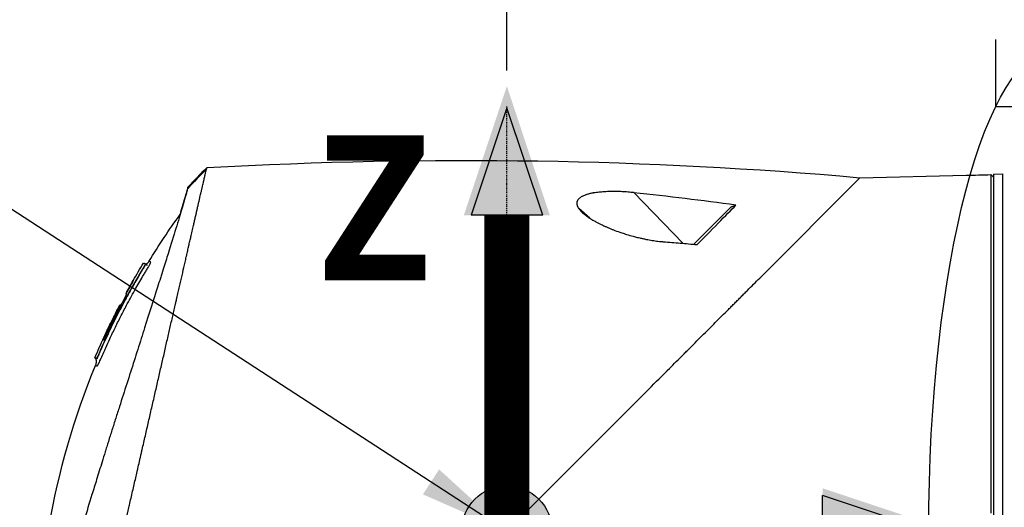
# Model space of a CAD drawing. Header units: millimetres. Extents: x 0 to 3390, y 0 to 1680.
# Tile 106 of 194: x 961 to 1070, y 849 to 903. Entities that reach past the tile are written whole.
import ezdxf

# ---------------------------------------------------------------- set-up
doc = ezdxf.new("R2010")
doc.units = ezdxf.units.MM
doc.header["$LTSCALE"] = 0.2
doc.linetypes.add('CENTER2', pattern=[1.125, 0.75, -0.125, 0.125, -0.125])
for name, color, linetype in [('02_Center Line', 1, 'CENTER2'), ('07_Special Line2', 76, 'Continuous'), ('12_Before Rev.Num.', 5, 'Continuous'), ('13_After Rev.Num.', 6, 'Continuous')]:
    doc.layers.add(name, color=color, linetype=linetype)
doc.layers.add('14_Mark', color=7, linetype='Continuous', true_color=0xe03c31)
doc.styles.add('Rainbow-4.0 Style', font='malgunsl.ttf')
doc.styles.add('Rainbow-5.0 Style', font='malgunsl.ttf')
doc.dimstyles.new('Rainbow-4.0 Style', dxfattribs={"dimtxt": 3.5, "dimasz": 2.5, "dimexe": 1, "dimexo": 1, "dimgap": 1, "dimtad": 1, "dimdsep": 46, "dimtxsty": 'Rainbow-4.0 Style', "dimcen": 0, "dimclrd": 251, "dimclre": 251, "dimclrt": 7, "dimazin": 3, "dimtp": 0.1, "dimtm": 0.1, "dimtfac": 0.61, "dimtmove": 0, "dimatfit": 3, "dimfxl": 1, "dimlwd": -1, "dimlwe": -1, "dimarcsym": 1})

# ---------------------------------------------------------------- blocks, each defined once
blk = doc.blocks.new('A$Cbf9293de')
for p, q in [((-89.11, 459.34), (-78.13, 470.32)), ((-78.13, 470.32), (-66.35, 470.62)), ((-66.35, 470.62), (-66.35, 470.62)), ((-63.35, 470.75), (-62.35, 470.78)), ((-63.35, 470.75), (-63.35, 391.85)), ((-62.35, 470.78), (-62.35, 391.82)), ((-97.64, 463.09), (-103.11, 468.7)), ((-92.35, 467.13), (-96.49, 462.99)), ((-107.98, 465.88), (-109.19, 466.93)), ((-157.08, 460.8), (-157.12, 460.84)), ((-157.08, 460.79), (-157.08, 460.79)), ((-159.83, 456.26), (-159.82, 456.25)), ((-161.14, 453.65), (-161.17, 453.66)), ((-161.14, 453.63), (-161.17, 453.66)), ((-161.14, 453.65), (-161.14, 453.65)), ((-161.14, 453.65), (-161.13, 453.65)), ((-162.71, 450.45), (-162.66, 450.4)), ((-162.53, 450.38), (-162.48, 450.33)), ((-162.53, 450.38), (-162.48, 450.33)), ((-105.15, 443.3), (-105.15, 443.3)), ((-104.61, 443.84), (-104.61, 443.84)), ((-158.33, 436.57), (-158.33, 436.57)), ((-158.79, 434.58), (-158.79, 434.58))]:
    blk.add_line(p, q)
for centre, radius, start, end in [((-112.25, 432.47), 54.49, 134.3389, 137.4788), ((-158.36, 458.95), 0.111, 155.9698, 166.5305), ((-87.73, 418.47), 81.41, 152.3427568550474, 152.3428025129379), ((-88.34, 418.66), 80.76, 152.4796, 154.1047), ((-87.73, 418.47), 81.41, 154.1741328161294, 154.1741466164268)]:
    blk.add_arc(centre, radius, start, end)
for centre, major_axis, ratio, start_param, end_param in [((-625.21, -821.64), (-714.85, -1240.38), 0.515016, 3.375803, 3.464877), ((-115.73, 435.82), (-36.4, -37.74), 0.945383, 4.684543, 4.741347), ((-113.38, 445.64), (-91.87, 7.55), 0.259466, 4.496902, 4.621739), ((-159.15, 457.5), (-0.0133, 0.089), 0.842715, 0.865089, 1.457622), ((-88.71, 418.94), (35.04, 72.39), 1, 1.53954, 1.570796), ((-85.59, 426.83), (-74.38, 29.4), 0.00007, 0.011605, 0.03483), ((-160.01, 456.01), (0.8, 1.53), 0.035869, 4.707869, 4.905286), ((-159.84, 456.13), (0.014, 0.118), 0.999497, 0, 1.02061), ((-159.88, 456.15), (-0.054, -0.106), 0.999877, 3.234202, 3.25391), ((-159.88, 456.14), (-0.0799, -0.0966), 0.974264, 3.435408, 3.467766), ((-88.71, 418.94), (-46.78, -65.36), 1, 4.854216, 4.882716), ((-88.34, 418.66), (-21.05, -77.97), 1, 4.495692, 4.524056), ((-159.92, 455.95), (-0.104, 0.054), 0.000887, 0.16148, 1.153569), ((-159.87, 455.93), (-0.0887, 0.0462), 0.000142, 0.006654, 0.063864), ((-161, 453.93), (-0.106, 0.051), 0.000102, 0.13261, 0.195653), ((-161.09, 453.74), (-0.082, -0.0728), 0.99994, 5.169385, 6.283185), ((-86.71, 423.94), (-74.49, 29.84), 0.000039, 0.014372, 0.034682), ((-161.04, 453.95), (0.76, 1.56), 0.032488, 4.584104, 4.715353), ((-88.09, 422.84), (-73.76, 29.57), 0.000075, 0.012385, 0.032916), ((-161.71, 452.32), (0.0697, 0.0968), 0.999521, 1.269999, 1.570796)]:
    blk.add_ellipse(centre, major_axis=major_axis, ratio=ratio, start_param=start_param, end_param=end_param)
for points, knots in [([(-150.33, 471.44), (-150.33, 471.44), (-150.34, 471.42), (-150.35, 471.4), (-150.35, 471.38), (-150.35, 471.36), (-150.36, 471.34), (-150.36, 471.33), (-150.37, 471.32), (-150.37, 471.31), (-150.37, 471.3), (-150.38, 471.28), (-150.38, 471.27)], [0.0039997, 0.0039997, 0.0039997, 0.0039997, 0.5115639, 0.5115639, 0.5115639, 0.7673459, 0.7673459, 0.7673459, 0.8952368, 0.8952368, 0.8952368, 0.9999942, 0.9999942, 0.9999942, 0.9999942]), ([(-163.07, 415.89), (-162.98, 416.27), (-162.89, 416.66), (-162.8, 417.05), (-162.71, 417.45), (-162.62, 417.85), (-162.53, 418.25), (-162.43, 418.66), (-162.34, 419.07), (-162.24, 419.48), (-162.15, 419.9), (-162.05, 420.33), (-161.95, 420.75), (-161.86, 421.18), (-161.76, 421.62), (-161.66, 422.05), (-161.55, 422.49), (-161.45, 422.94), (-161.35, 423.38), (-161.25, 423.84), (-161.14, 424.29), (-161.04, 424.75), (-160.93, 425.21), (-160.83, 425.67), (-160.72, 426.13), (-160.61, 426.61), (-160.5, 427.08), (-160.4, 427.55), (-160.17, 428.52), (-159.95, 429.49), (-159.73, 430.45), (-159.67, 430.7), (-159.62, 430.95), (-159.56, 431.19), (-159.5, 431.44), (-159.45, 431.69), (-159.39, 431.94), (-159.33, 432.19), (-159.28, 432.43), (-159.22, 432.68), (-159.16, 432.93), (-159.1, 433.19), (-159.05, 433.44), (-159.03, 433.49), (-159.02, 433.55), (-159.01, 433.6), (-158.96, 433.8), (-158.92, 434), (-158.87, 434.19), (-158.82, 434.45), (-158.76, 434.7), (-158.7, 434.95), (-158.64, 435.21), (-158.58, 435.46), (-158.53, 435.71), (-158.47, 435.97), (-158.41, 436.22), (-158.35, 436.47), (-158.24, 436.95), (-158.13, 437.42), (-158.03, 437.9), (-158.02, 437.93), (-158.01, 437.97), (-158, 438.01), (-157.94, 438.26), (-157.88, 438.52), (-157.82, 438.78), (-157.8, 438.9), (-157.77, 439.03), (-157.74, 439.16), (-157.71, 439.29), (-157.68, 439.42), (-157.65, 439.55), (-157.62, 439.67), (-157.59, 439.8), (-157.56, 439.93), (-157.53, 440.06), (-157.5, 440.19), (-157.47, 440.31), (-157.41, 440.57), (-157.35, 440.83), (-157.3, 441.08), (-157.24, 441.34), (-157.18, 441.6), (-157.12, 441.85), (-157.06, 442.11), (-157, 442.37), (-156.94, 442.62), (-156.83, 443.14), (-156.71, 443.65), (-156.59, 444.15), (-156.48, 444.67), (-156.36, 445.17), (-156.24, 445.67), (-156.19, 445.93), (-156.13, 446.18), (-156.07, 446.43), (-156.01, 446.68), (-155.96, 446.93), (-155.9, 447.18), (-155.84, 447.43), (-155.78, 447.68), (-155.73, 447.93), (-155.67, 448.18), (-155.61, 448.43), (-155.56, 448.67), (-155.44, 449.17), (-155.33, 449.65), (-155.22, 450.14), (-155.17, 450.38), (-155.11, 450.62), (-155.05, 450.87), (-155, 451.11), (-154.94, 451.35), (-154.89, 451.59), (-154.84, 451.82), (-154.78, 452.06), (-154.73, 452.3), (-154.67, 452.53), (-154.62, 452.77), (-154.56, 453.01), (-154.51, 453.24), (-154.46, 453.47), (-154.4, 453.7), (-154.35, 453.93), (-154.3, 454.16), (-154.25, 454.39), (-154.19, 454.62), (-154.14, 454.85), (-154.09, 455.07), (-154.04, 455.3), (-153.99, 455.52), (-153.94, 455.75), (-153.89, 455.97), (-153.84, 456.19), (-153.78, 456.41), (-153.75, 456.55), (-153.72, 456.68), (-153.69, 456.82), (-153.67, 456.9), (-153.65, 456.98), (-153.64, 457.06), (-153.61, 457.17), (-153.59, 457.28), (-153.56, 457.38), (-153.54, 457.49), (-153.51, 457.6), (-153.49, 457.7), (-153.44, 457.91), (-153.39, 458.12), (-153.34, 458.33), (-153.25, 458.74), (-153.16, 459.15), (-153.06, 459.56), (-152.97, 459.96), (-152.88, 460.35), (-152.79, 460.74), (-152.75, 460.93), (-152.7, 461.13), (-152.66, 461.31), (-152.64, 461.41), (-152.62, 461.5), (-152.6, 461.6), (-152.59, 461.64), (-152.57, 461.69), (-152.56, 461.73), (-152.55, 461.78), (-152.54, 461.83), (-152.53, 461.87), (-152.51, 461.96), (-152.49, 462.06), (-152.47, 462.15), (-152.45, 462.24), (-152.43, 462.33), (-152.41, 462.42), (-152.39, 462.51), (-152.37, 462.6), (-152.35, 462.69), (-152.34, 462.73), (-152.33, 462.77), (-152.32, 462.82), (-152.31, 462.86), (-152.3, 462.91), (-152.29, 462.95), (-152.25, 463.12), (-152.21, 463.3), (-152.17, 463.47), (-152.13, 463.64), (-152.09, 463.81), (-152.05, 463.97), (-152.03, 464.07), (-152.01, 464.16), (-151.99, 464.25), (-151.93, 464.49), (-151.88, 464.72), (-151.83, 464.94), (-151.79, 465.09), (-151.76, 465.25), (-151.72, 465.4), (-151.71, 465.47), (-151.69, 465.55), (-151.67, 465.62), (-151.66, 465.7), (-151.64, 465.77), (-151.62, 465.84), (-151.61, 465.91), (-151.59, 465.99), (-151.57, 466.06), (-151.56, 466.13), (-151.54, 466.2), (-151.52, 466.27), (-151.51, 466.34), (-151.49, 466.41), (-151.48, 466.48), (-151.46, 466.55), (-151.44, 466.62), (-151.43, 466.68), (-151.4, 466.82), (-151.37, 466.95), (-151.34, 467.08), (-151.32, 467.15), (-151.31, 467.21), (-151.29, 467.28), (-151.28, 467.34), (-151.26, 467.4), (-151.25, 467.47), (-151.23, 467.53), (-151.22, 467.59), (-151.21, 467.65), (-151.19, 467.71), (-151.18, 467.77), (-151.16, 467.83), (-151.15, 467.89), (-151.14, 467.95), (-151.12, 468.01), (-151.11, 468.07), (-151.1, 468.12), (-151.08, 468.18), (-151.06, 468.3), (-151.03, 468.41), (-151.01, 468.51), (-151, 468.57), (-150.98, 468.62), (-150.97, 468.68), (-150.96, 468.73), (-150.95, 468.78), (-150.93, 468.83), (-150.92, 468.88), (-150.91, 468.93), (-150.9, 468.98), (-150.89, 469.03), (-150.88, 469.08), (-150.87, 469.13), (-150.86, 469.17), (-150.85, 469.21), (-150.84, 469.25), (-150.84, 469.26), (-150.84, 469.27), (-150.83, 469.27), (-150.82, 469.32), (-150.81, 469.37), (-150.8, 469.41), (-150.78, 469.51), (-150.76, 469.6), (-150.74, 469.68), (-150.72, 469.77), (-150.7, 469.85), (-150.68, 469.93), (-150.67, 470.01), (-150.65, 470.09), (-150.63, 470.16), (-150.61, 470.24), (-150.6, 470.31), (-150.58, 470.38), (-150.57, 470.44), (-150.55, 470.51), (-150.54, 470.57), (-150.52, 470.63), (-150.51, 470.69), (-150.5, 470.75), (-150.48, 470.8), (-150.47, 470.86), (-150.46, 470.91), (-150.45, 470.96), (-150.44, 471), (-150.43, 471.05), (-150.42, 471.09), (-150.41, 471.13), (-150.4, 471.16), (-150.4, 471.18), (-150.4, 471.2), (-150.39, 471.22), (-150.39, 471.23), (-150.38, 471.25), (-150.38, 471.26), (-150.38, 471.27), (-150.38, 471.27), (-150.38, 471.27)], [0, 0, 0, 0, 0.0176061, 0.0176061, 0.0176061, 0.0354142, 0.0354142, 0.0354142, 0.0534332, 0.0534332, 0.0534332, 0.0716724, 0.0716724, 0.0716724, 0.090142, 0.090142, 0.090142, 0.1088527, 0.1088527, 0.1088527, 0.1278165, 0.1278165, 0.1278165, 0.1470458, 0.1470458, 0.1470458, 0.1665545, 0.1665545, 0.1665545, 0.2064712, 0.2064712, 0.2064712, 0.21665, 0.21665, 0.21665, 0.2269133, 0.2269133, 0.2269133, 0.2372635, 0.2372635, 0.2372635, 0.2477034, 0.2477034, 0.2477034, 0.25, 0.25, 0.25, 0.2582886, 0.2582886, 0.2582886, 0.2691214, 0.2691214, 0.2691214, 0.2801705, 0.2801705, 0.2801705, 0.2913913, 0.2913913, 0.2913913, 0.3125, 0.3125, 0.3125, 0.3141312, 0.3141312, 0.3141312, 0.3256078, 0.3256078, 0.3256078, 0.3313866, 0.3313866, 0.3313866, 0.3371928, 0.3371928, 0.3371928, 0.3430268, 0.3430268, 0.3430268, 0.3488891, 0.3488891, 0.3488891, 0.3607001, 0.3607001, 0.3607001, 0.3726291, 0.3726291, 0.3726291, 0.3846813, 0.3846813, 0.3846813, 0.4091784, 0.4091784, 0.4091784, 0.4342205, 0.4342205, 0.4342205, 0.4469543, 0.4469543, 0.4469543, 0.4598348, 0.4598348, 0.4598348, 0.4728654, 0.4728654, 0.4728654, 0.4860502, 0.4860502, 0.4860502, 0.5126453, 0.5126453, 0.5126453, 0.5255293, 0.5255293, 0.5255293, 0.538075, 0.538075, 0.538075, 0.550309, 0.550309, 0.550309, 0.5622545, 0.5622545, 0.5622545, 0.5739321, 0.5739321, 0.5739321, 0.58536, 0.58536, 0.58536, 0.5965545, 0.5965545, 0.5965545, 0.6075301, 0.6075301, 0.6075301, 0.6183, 0.6183, 0.6183, 0.625, 0.625, 0.625, 0.6288766, 0.6288766, 0.6288766, 0.6340986, 0.6340986, 0.6340986, 0.6392789, 0.6392789, 0.6392789, 0.6495199, 0.6495199, 0.6495199, 0.6695575, 0.6695575, 0.6695575, 0.6890594, 0.6890594, 0.6890594, 0.6986281, 0.6986281, 0.6986281, 0.7033699, 0.7033699, 0.7033699, 0.7057305, 0.7057305, 0.7057305, 0.7080842, 0.7080842, 0.7080842, 0.7127719, 0.7127719, 0.7127719, 0.7174336, 0.7174336, 0.7174336, 0.72207, 0.72207, 0.72207, 0.7243789, 0.7243789, 0.7243789, 0.7266817, 0.7266817, 0.7266817, 0.7358337, 0.7358337, 0.7358337, 0.7448943, 0.7448943, 0.7448943, 0.75, 0.75, 0.75, 0.7629506, 0.7629506, 0.7629506, 0.7721234, 0.7721234, 0.7721234, 0.7767514, 0.7767514, 0.7767514, 0.7814076, 0.7814076, 0.7814076, 0.7860925, 0.7860925, 0.7860925, 0.7908067, 0.7908067, 0.7908067, 0.7955507, 0.7955507, 0.7955507, 0.8003249, 0.8003249, 0.8003249, 0.8099662, 0.8099662, 0.8099662, 0.8148344, 0.8148344, 0.8148344, 0.8197352, 0.8197352, 0.8197352, 0.824669, 0.824669, 0.824669, 0.8296365, 0.8296365, 0.8296365, 0.8346384, 0.8346384, 0.8346384, 0.8396753, 0.8396753, 0.8396753, 0.8498568, 0.8498568, 0.8498568, 0.8550029, 0.8550029, 0.8550029, 0.8601868, 0.8601868, 0.8601868, 0.8654093, 0.8654093, 0.8654093, 0.8706713, 0.8706713, 0.8706713, 0.875, 0.875, 0.875, 0.8759735, 0.8759735, 0.8759735, 0.8813174, 0.8813174, 0.8813174, 0.8921352, 0.8921352, 0.8921352, 0.9031331, 0.9031331, 0.9031331, 0.9143197, 0.9143197, 0.9143197, 0.9257045, 0.9257045, 0.9257045, 0.9372979, 0.9372979, 0.9372979, 0.9491111, 0.9491111, 0.9491111, 0.9611564, 0.9611564, 0.9611564, 0.9734471, 0.9734471, 0.9734471, 0.9859982, 0.9859982, 0.9859982, 0.9923764, 0.9923764, 0.9923764, 0.9988259, 0.9988259, 0.9988259, 1, 1, 1, 1]), ([(-63.64, 470.69), (-63.64, 470.69), (-63.64, 470.68), (-63.64, 470.63), (-63.64, 470.47), (-63.64, 469.39), (-63.64, 467.6), (-63.64, 462.42), (-63.64, 459.19), (-63.65, 451.48), (-63.65, 447.05), (-63.65, 439.37), (-63.65, 436.35), (-63.65, 433.3)], [-6.550864, -6.550864, -6.550864, -6.550864, -6.484725, -6.484725, -5.979785, -5.979785, -4.438216, -4.438216, -2.995361, -2.995361, -1.514872, -1.514872, -0.595685, -0.595685, -0.595685, -0.595685]), ([(-63.35, 470.4), (-63.4, 470.45), (-63.45, 470.5), (-63.55, 470.6), (-63.59, 470.64), (-63.64, 470.69)], [0, 0, 0, 0, 0.02093901, 0.02093901, 0.04079912, 0.04079912, 0.04079912, 0.04079912]), ([(-152.45, 469.14), (-152.44, 469.18), (-152.43, 469.22), (-152.42, 469.28), (-152.41, 469.29), (-152.41, 469.29)], [0.0165962, 0.0165962, 0.0165962, 0.0165962, 0.1538508, 0.1538508, 0.3070368, 0.3070368, 0.3070368, 0.3070368]), ([(-152.41, 469.29), (-152.41, 469.29), (-152.42, 469.28), (-152.43, 469.23), (-152.44, 469.19), (-152.44, 469.14)], [0, 0, 0, 0, 0.1473353, 0.1473353, 0.2923083, 0.2923083, 0.2923083, 0.2923083]), ([(-152.45, 469.12), (-152.47, 469.07), (-152.49, 468.99), (-152.54, 468.79), (-152.58, 468.67), (-152.69, 468.27), (-152.79, 467.92), (-152.94, 467.4), (-152.98, 467.27), (-153.06, 467), (-153.11, 466.84), (-153.54, 465.39), (-154.08, 463.66), (-154.82, 461.29), (-154.91, 461), (-155.1, 460.4), (-155.2, 460.07), (-155.36, 459.58), (-155.41, 459.42), (-155.56, 458.93), (-155.67, 458.59), (-156.22, 456.84), (-156.7, 455.33), (-157.45, 452.98), (-157.7, 452.18), (-158.09, 450.96), (-158.22, 450.55), (-158.62, 449.3), (-158.89, 448.45), (-159.44, 446.76), (-159.71, 445.91), (-160.05, 444.85), (-160.12, 444.63), (-160.33, 443.99), (-160.47, 443.55), (-160.74, 442.68), (-160.88, 442.25), (-161.14, 441.42), (-161.27, 441.02), (-161.45, 440.43), (-161.51, 440.24), (-161.68, 439.68), (-161.8, 439.31), (-162.11, 438.29), (-162.31, 437.65), (-162.68, 436.45), (-162.85, 435.89), (-163.32, 434.38), (-163.61, 433.44), (-164.32, 431.13), (-164.74, 429.8), (-165.32, 427.89), (-165.52, 427.27), (-165.79, 426.37), (-165.89, 426.07), (-166.07, 425.49), (-166.15, 425.21), (-166.24, 424.93)], [0.000673, 0.000673, 0.000673, 0.000673, 0.17971, 0.17971, 0.359414, 0.359414, 0.719115, 0.719115, 0.821903, 0.821903, 0.939217, 0.939217, 1.878781, 1.878781, 2.003585, 2.003585, 2.132306, 2.132306, 2.194382, 2.194382, 2.320835, 2.320835, 2.839695, 2.839695, 3.097862, 3.097862, 3.226611, 3.226611, 3.487514, 3.487514, 3.742939, 3.742939, 3.808139, 3.808139, 3.938003, 3.938003, 4.064823, 4.064823, 4.184569, 4.184569, 4.240791, 4.240791, 4.350575, 4.350575, 4.547218, 4.547218, 4.711517, 4.711517, 4.997302, 4.997302, 5.425596, 5.425596, 5.639642, 5.639642, 5.746661, 5.746661, 5.853484, 5.853484, 5.853484, 5.853484]), ([(-153.28, 466.28), (-153.24, 466.39), (-153.21, 466.49), (-153.13, 466.76), (-153.08, 466.92), (-152.96, 467.35), (-152.88, 467.6), (-152.72, 468.15), (-152.64, 468.43), (-152.52, 468.87), (-152.48, 469.04), (-152.44, 469.14)], [5.362438, 5.362438, 5.362438, 5.362438, 5.442802, 5.442802, 5.577409, 5.577409, 5.813343, 5.813343, 6.168091, 6.168091, 6.521661, 6.521661, 6.521661, 6.521661]), ([(-103.11, 468.7), (-103.32, 468.72), (-103.54, 468.74), (-103.75, 468.76), (-103.86, 468.77), (-103.96, 468.78), (-104.07, 468.78), (-104.18, 468.79), (-104.29, 468.8), (-104.4, 468.8), (-104.51, 468.81), (-104.62, 468.81), (-104.73, 468.81), (-104.84, 468.82), (-104.95, 468.82), (-105.06, 468.82), (-105.28, 468.83), (-105.5, 468.83), (-105.72, 468.82), (-105.82, 468.82), (-105.93, 468.82), (-106.04, 468.81), (-106.14, 468.81), (-106.25, 468.8), (-106.35, 468.8), (-106.37, 468.8), (-106.39, 468.8), (-106.41, 468.79), (-106.51, 468.79), (-106.6, 468.78), (-106.69, 468.77), (-106.78, 468.77), (-106.87, 468.76), (-106.96, 468.75), (-107.16, 468.73), (-107.35, 468.7), (-107.53, 468.67), (-107.58, 468.66), (-107.62, 468.66), (-107.66, 468.65), (-107.79, 468.62), (-107.92, 468.6), (-108.04, 468.57), (-108.16, 468.54), (-108.27, 468.5), (-108.38, 468.47), (-108.42, 468.46), (-108.45, 468.44), (-108.48, 468.43), (-108.61, 468.39), (-108.73, 468.33), (-108.84, 468.27), (-108.84, 468.27), (-108.85, 468.27), (-108.85, 468.27), (-108.95, 468.21), (-109.04, 468.15), (-109.12, 468.09), (-109.13, 468.08), (-109.14, 468.07), (-109.15, 468.06), (-109.21, 468), (-109.26, 467.95), (-109.3, 467.89), (-109.31, 467.87), (-109.32, 467.85), (-109.33, 467.84), (-109.36, 467.78), (-109.38, 467.72), (-109.4, 467.66), (-109.41, 467.59), (-109.42, 467.51), (-109.41, 467.43), (-109.4, 467.4), (-109.4, 467.38), (-109.39, 467.36), (-109.38, 467.3), (-109.36, 467.24), (-109.33, 467.18), (-109.32, 467.16), (-109.31, 467.13), (-109.3, 467.11), (-109.27, 467.05), (-109.23, 466.99), (-109.19, 466.93)], [0, 0, 0, 0, 0.070535, 0.070535, 0.070535, 0.10639, 0.10639, 0.10639, 0.142243, 0.142243, 0.142243, 0.178336, 0.178336, 0.178336, 0.214428, 0.214428, 0.214428, 0.286315, 0.286315, 0.286315, 0.321679, 0.321679, 0.321679, 0.357041, 0.357041, 0.357041, 0.363627, 0.363627, 0.363627, 0.394727, 0.394727, 0.394727, 0.425825, 0.425825, 0.425825, 0.492031, 0.492031, 0.492031, 0.508093, 0.508093, 0.508093, 0.555163, 0.555163, 0.555163, 0.60098, 0.60098, 0.60098, 0.615123, 0.615123, 0.615123, 0.672233, 0.672233, 0.672233, 0.673495, 0.673495, 0.673495, 0.727118, 0.727118, 0.727118, 0.735685, 0.735685, 0.735685, 0.780715, 0.780715, 0.780715, 0.792693, 0.792693, 0.792693, 0.834077, 0.834077, 0.834077, 0.888123, 0.888123, 0.888123, 0.902942, 0.902942, 0.902942, 0.943352, 0.943352, 0.943352, 0.959913, 0.959913, 0.959913, 1, 1, 1, 1]), ([(-96.12, 462.96), (-95.46, 463.63), (-94.62, 464.48), (-93, 466.12), (-92.35, 466.78), (-91.82, 467.32)], [-0.8387133, -0.8387133, -0.8387133, -0.8387133, -0.4023693, -0.4023693, -0.0000316, -0.0000316, -0.0000316, -0.0000316]), ([(-109.19, 466.93), (-109.17, 466.9), (-109.15, 466.87), (-109.12, 466.84), (-109.08, 466.78), (-109.03, 466.72), (-108.97, 466.67), (-108.94, 466.63), (-108.91, 466.6), (-108.88, 466.57), (-108.81, 466.51), (-108.75, 466.45), (-108.68, 466.39), (-108.64, 466.35), (-108.59, 466.32), (-108.55, 466.28), (-108.47, 466.22), (-108.39, 466.16), (-108.3, 466.09), (-108.25, 466.06), (-108.2, 466.02), (-108.14, 465.98), (-108.05, 465.92), (-107.95, 465.85), (-107.85, 465.79), (-107.78, 465.75), (-107.72, 465.71), (-107.65, 465.67), (-107.54, 465.61), (-107.43, 465.55), (-107.32, 465.48), (-107.12, 465.38), (-106.93, 465.28), (-106.72, 465.18), (-106.6, 465.12), (-106.48, 465.06), (-106.35, 465.01), (-106.26, 464.96), (-106.16, 464.92), (-106.07, 464.88), (-105.88, 464.8), (-105.69, 464.72), (-105.5, 464.64), (-105.46, 464.63), (-105.42, 464.61), (-105.37, 464.6), (-105.14, 464.5), (-104.9, 464.42), (-104.65, 464.33), (-104.58, 464.31), (-104.5, 464.28), (-104.43, 464.26), (-104.26, 464.2), (-104.09, 464.14), (-103.91, 464.09), (-103.67, 464.01), (-103.42, 463.94), (-103.17, 463.88), (-103.11, 463.86), (-103.04, 463.84), (-102.97, 463.82), (-102.8, 463.78), (-102.62, 463.74), (-102.45, 463.69), (-102.33, 463.67), (-102.21, 463.64), (-102.1, 463.62), (-101.98, 463.59), (-101.86, 463.57), (-101.74, 463.54), (-101.52, 463.5), (-101.3, 463.46), (-101.07, 463.43), (-100.86, 463.39), (-100.65, 463.36), (-100.44, 463.34), (-100.34, 463.33), (-100.24, 463.31), (-100.14, 463.3), (-100.09, 463.3), (-100.05, 463.3), (-100, 463.29), (-99.95, 463.29), (-99.9, 463.28), (-99.85, 463.28)], [0, 0, 0, 0, 0.015444, 0.015444, 0.015444, 0.047141, 0.047141, 0.047141, 0.065349, 0.065349, 0.065349, 0.098854, 0.098854, 0.098854, 0.118972, 0.118972, 0.118972, 0.155222, 0.155222, 0.155222, 0.177177, 0.177177, 0.177177, 0.216053, 0.216053, 0.216053, 0.240758, 0.240758, 0.240758, 0.280885, 0.280885, 0.280885, 0.349027, 0.349027, 0.349027, 0.389277, 0.389277, 0.389277, 0.419556, 0.419556, 0.419556, 0.478753, 0.478753, 0.478753, 0.491444, 0.491444, 0.491444, 0.563576, 0.563576, 0.563576, 0.58484, 0.58484, 0.58484, 0.634833, 0.634833, 0.634833, 0.704233, 0.704233, 0.704233, 0.722849, 0.722849, 0.722849, 0.770914, 0.770914, 0.770914, 0.802564, 0.802564, 0.802564, 0.834212, 0.834212, 0.834212, 0.893657, 0.893657, 0.893657, 0.948959, 0.948959, 0.948959, 0.974477, 0.974477, 0.974477, 0.987238, 0.987238, 0.987238, 1, 1, 1, 1]), ([(-99.85, 463.28), (-99.23, 463.23), (-98.6, 463.18), (-97.36, 463.07), (-96.74, 463.02), (-96.12, 462.96)], [-0.3750102, -0.3750102, -0.3750102, -0.3750102, -0.1875272, -0.1875272, 0, 0, 0, 0]), ([(-157.24, 460.55), (-158.23, 458.96), (-159.14, 457.34), (-160.86, 454.03), (-161.66, 452.35), (-162.38, 450.63)], [-1.123344, -1.123344, -1.123344, -1.123344, -0.56195, -0.56195, -0.003157, -0.003157, -0.003157, -0.003157]), ([(-161.5, 451.56), (-161.35, 451.89), (-161.2, 452.22), (-160.84, 452.99), (-160.43, 453.85), (-159.78, 455.15), (-159.04, 456.57), (-158.49, 457.56), (-157.89, 458.63), (-157.6, 459.12), (-157.24, 459.72), (-157.17, 459.84), (-157.06, 460.03), (-157.02, 460.09), (-156.95, 460.21), (-156.91, 460.27), (-156.84, 460.39), (-156.8, 460.45), (-156.75, 460.54), (-156.74, 460.56), (-156.71, 460.62), (-156.69, 460.65), (-156.65, 460.72), (-156.63, 460.77), (-156.59, 460.84), (-156.58, 460.86), (-156.57, 460.88), (-156.56, 460.9), (-156.56, 460.92), (-156.55, 460.93)], [0.6208668, 0.6208668, 0.6208668, 0.6208668, 0.6454289, 0.6454289, 0.6779385, 0.7104481, 0.7429577, 0.7878587, 0.7878587, 0.826564, 0.826564, 0.8362404, 0.8362404, 0.8410785, 0.8410785, 0.8459167, 0.8459167, 0.8507548, 0.8507548, 0.8531739, 0.8531739, 0.855593, 0.855593, 0.8604312, 0.8604312, 0.8628503, 0.8628503, 0.8640598, 0.8652692, 0.8652692, 0.8652692, 0.8652692]), ([(-157.24, 460.55), (-157.23, 460.53), (-157.24, 460.52), (-157.25, 460.5), (-157.29, 460.44), (-157.32, 460.39), (-157.35, 460.33), (-157.39, 460.27), (-157.42, 460.22), (-157.46, 460.16), (-157.49, 460.1), (-157.53, 460.05), (-157.56, 459.99), (-157.63, 459.87), (-157.7, 459.76), (-157.76, 459.64), (-158.04, 459.19), (-158.3, 458.73), (-158.56, 458.26), (-158.87, 457.72), (-159.17, 457.18), (-159.46, 456.64), (-159.56, 456.44), (-159.66, 456.25), (-159.77, 456.05)], [0, 0, 0, 0, 0.0043683, 0.0043683, 0.0043683, 0.0221121, 0.0221121, 0.0221121, 0.0398559, 0.0398559, 0.0398559, 0.0575997, 0.0575997, 0.0575997, 0.0930873, 0.0930873, 0.0930873, 0.2350377, 0.2350377, 0.2350377, 0.3997106, 0.3997106, 0.3997106, 0.4581638, 0.4581638, 0.4581638, 0.4581638]), ([(-157.32, 460.92), (-157.32, 460.92), (-157.32, 460.92), (-157.32, 460.92), (-157.25, 460.89), (-157.12, 460.84)], [0.5558655, 0.5558655, 0.5558655, 0.5558655, 0.5561078, 0.5561078, 1.1122367, 1.1122367, 1.1122367, 1.1122367]), ([(-157.12, 460.84), (-157.12, 460.83), (-157.12, 460.83), (-157.12, 460.81), (-157.13, 460.79), (-157.15, 460.76), (-157.15, 460.74), (-157.17, 460.71), (-157.18, 460.69), (-157.2, 460.66), (-157.21, 460.64), (-157.23, 460.61), (-157.24, 460.59), (-157.25, 460.57), (-157.25, 460.57), (-157.24, 460.55)], [-0.05049323, -0.05049323, -0.05049323, -0.05049323, -0.04027264, -0.04027264, -0.03092376, -0.03092376, -0.02318609, -0.02318609, -0.01648075, -0.01648075, -0.01007544, -0.01007544, -0.00521497, -0.00521497, -0.00310871, -0.00310871, -0.00310871, -0.00310871]), ([(-157.08, 460.79), (-157.07, 460.8), (-157.07, 460.8), (-157.04, 460.8), (-157.02, 460.81), (-156.98, 460.83), (-156.96, 460.84), (-156.91, 460.88), (-156.88, 460.91), (-156.81, 461), (-156.77, 461.05), (-156.73, 461.11)], [0.0040504, 0.0040504, 0.0040504, 0.0040504, 0.00559302, 0.00559302, 0.01169439, 0.01169439, 0.01951198, 0.01951198, 0.03117018, 0.03117018, 0.05216181, 0.05216181, 0.05216181, 0.05216181]), ([(-157.08, 460.8), (-157.07, 460.79), (-157.06, 460.78), (-157.04, 460.76), (-157.03, 460.76), (-157.03, 460.76), (-157.03, 460.76), (-157.03, 460.76)], [0.000013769, 0.000013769, 0.000013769, 0.000013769, 0.005073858, 0.005073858, 0.008023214, 0.008023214, 0.00826835, 0.00826835, 0.00826835, 0.00826835]), ([(-157.03, 460.76), (-157.03, 460.76), (-157.03, 460.75), (-157.03, 460.75), (-157.03, 460.75), (-157.02, 460.75), (-157.02, 460.74), (-157.01, 460.74), (-157, 460.73), (-156.98, 460.72), (-156.96, 460.71), (-156.93, 460.71), (-156.92, 460.71), (-156.91, 460.7), (-156.91, 460.7), (-156.91, 460.7), (-156.91, 460.7), (-156.91, 460.7), (-156.91, 460.7), (-156.91, 460.7), (-156.91, 460.7), (-156.91, 460.7)], [0.0124005, 0.0124005, 0.0124005, 0.0124005, 0.01607871, 0.01607871, 0.02090732, 0.02090732, 0.02682313, 0.02682313, 0.03194966, 0.03194966, 0.03939658, 0.03939658, 0.04390329, 0.04390329, 0.04508222, 0.04508222, 0.0453032, 0.0453032, 0.04534463, 0.04534463, 0.04536135, 0.04536135, 0.04536135, 0.04536135]), ([(-156.55, 460.93), (-156.55, 460.93), (-156.53, 460.99), (-156.52, 461.02), (-156.53, 461.03), (-156.53, 461.03), (-156.54, 461.04), (-156.55, 461.04), (-156.57, 461.05), (-156.58, 461.05), (-156.63, 461.07), (-156.65, 461.08), (-156.71, 461.1), (-156.73, 461.11), (-156.73, 461.11)], [0.8652693, 0.8652693, 0.8652693, 0.8652693, 0.8664789, 0.87369, 0.87369, 0.8779003, 0.8779003, 0.8821107, 0.8821107, 0.898952, 0.898952, 0.9326347, 0.9326347, 0.9999902, 0.9999902, 0.9999902, 0.9999902]), ([(-158.45, 458.99), (-158.59, 458.76), (-158.72, 458.52), (-158.99, 458.04), (-159.12, 457.8), (-159.25, 457.56)], [0.000356, 0.000356, 0.000356, 0.000356, 0.0821764, 0.0821764, 0.1643521, 0.1643521, 0.1643521, 0.1643521]), ([(-159.25, 457.56), (-159.12, 457.8), (-158.99, 458.04), (-158.73, 458.51), (-158.6, 458.75), (-158.46, 458.98)], [0, 0, 0, 0, 0.082192, 0.082192, 0.161983, 0.161983, 0.161983, 0.161983]), ([(-158.46, 459), (-158.46, 459), (-158.46, 459), (-158.46, 459), (-158.46, 459), (-158.45, 458.99)], [0.07499678, 0.07499678, 0.07499678, 0.07499678, 0.07527059, 0.07527059, 0.15008271, 0.15008271, 0.15008271, 0.15008271]), ([(-99.44, 449.01), (-99.42, 449.03), (-99.4, 449.05), (-99.12, 449.33), (-98.86, 449.59), (-98.35, 450.1), (-98.1, 450.35), (-97.71, 450.74), (-97.59, 450.86), (-97.33, 451.12), (-97.21, 451.24), (-96.83, 451.62), (-96.58, 451.87), (-95.82, 452.63), (-95.33, 453.12), (-94.34, 454.11), (-93.86, 454.59), (-93.13, 455.32), (-92.89, 455.56), (-92.53, 455.92), (-92.42, 456.03), (-92.24, 456.21), (-92.18, 456.27), (-92.06, 456.39), (-92, 456.45), (-91.83, 456.62), (-91.71, 456.74), (-91.47, 456.98), (-91.36, 457.09), (-91.13, 457.32), (-91.01, 457.44), (-90.84, 457.61), (-90.78, 457.67), (-90.66, 457.79), (-90.61, 457.84), (-90.32, 458.13), (-90.09, 458.36), (-89.64, 458.81), (-89.42, 459.03), (-89.17, 459.28), (-89.14, 459.31), (-89.11, 459.34)], [0.5706451, 0.5706451, 0.5706451, 0.5706451, 0.5714286, 0.5714286, 0.5816327, 0.5816327, 0.5918367, 0.5918367, 0.5969388, 0.5969388, 0.6020408, 0.6020408, 0.6122449, 0.6122449, 0.6326531, 0.6326531, 0.6530612, 0.6530612, 0.6632653, 0.6632653, 0.6683673, 0.6683673, 0.6709184, 0.6709184, 0.6734694, 0.6734694, 0.6785714, 0.6785714, 0.6836735, 0.6836735, 0.6887755, 0.6887755, 0.6913265, 0.6913265, 0.6938776, 0.6938776, 0.7040816, 0.7040816, 0.7142857, 0.7142857, 0.7155826, 0.7155826, 0.7155826, 0.7155826]), ([(-159.21, 457.55), (-159.19, 457.54), (-159.4, 457.09), (-159.69, 456.5), (-159.78, 456.34), (-159.87, 456.16), (-159.96, 455.98)], [0, 0, 0, 0, 0.78105, 0.78105, 0.78105, 1, 1, 1, 1]), ([(-159.25, 457.56), (-159.25, 457.56), (-159.26, 457.56), (-159.26, 457.56), (-159.26, 457.55), (-159.26, 457.54), (-159.26, 457.52), (-159.26, 457.51), (-159.26, 457.49), (-159.26, 457.48), (-159.25, 457.46), (-159.25, 457.46), (-159.24, 457.45)], [-0.000536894, -0.000536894, -0.000536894, -0.000536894, 0, 0, 0, 0.002732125, 0.002732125, 0.004950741, 0.004950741, 0.0077389, 0.0077389, 0.008718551, 0.008718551, 0.008718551, 0.008718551]), ([(-159.25, 457.56), (-159.26, 457.56), (-159.26, 457.56), (-159.26, 457.55), (-159.26, 457.54), (-159.26, 457.53), (-159.26, 457.52), (-159.26, 457.5), (-159.26, 457.48), (-159.25, 457.46), (-159.25, 457.46), (-159.24, 457.45)], [-0.025460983, -0.025460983, -0.025460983, -0.025460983, -0.024518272, -0.024518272, -0.02258217, -0.02258217, -0.020491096, -0.020491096, -0.017438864, -0.017438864, -0.016001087, -0.016001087, -0.016001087, -0.016001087]), ([(-159.25, 457.56), (-159.25, 457.56), (-159.25, 457.56), (-159.23, 457.55), (-159.23, 457.55), (-159.21, 457.55)], [0, 0, 0, 0, 0.092808, 0.092808, 0.1852773, 0.1852773, 0.1852773, 0.1852773]), ([(-159.24, 457.47), (-159.23, 457.47), (-159.23, 457.48), (-159.23, 457.5), (-159.22, 457.5), (-159.22, 457.51), (-159.22, 457.51), (-159.22, 457.51)], [0.04683625, 0.04683625, 0.04683625, 0.04683625, 0.05459372, 0.05459372, 0.07322859, 0.07322859, 0.07423859, 0.07423859, 0.07423859, 0.07423859]), ([(-161.1, 453.98), (-160.92, 454.35), (-160.73, 454.73), (-160.36, 455.48), (-160.16, 455.85), (-159.97, 456.22)], [0.0000473, 0.0000473, 0.0000473, 0.0000473, 0.1257255, 0.1257255, 0.2514933, 0.2514933, 0.2514933, 0.2514933]), ([(-159.84, 456.26), (-159.85, 456.26), (-159.85, 456.27), (-159.87, 456.27), (-159.89, 456.27), (-159.92, 456.26), (-159.93, 456.26), (-159.95, 456.24), (-159.96, 456.23), (-159.97, 456.23), (-159.97, 456.23), (-159.97, 456.22)], [-0.01139578, -0.01139578, -0.01139578, -0.01139578, -0.01034504, -0.01034504, -0.00801692, -0.00801692, -0.00456731, -0.00456731, -0.00188553, -0.00188553, -0.00101712, -0.00101712, -0.00101712, -0.00101712]), ([(-159.84, 456.26), (-159.84, 456.26), (-159.85, 456.26), (-159.86, 456.27), (-159.87, 456.27), (-159.9, 456.27), (-159.92, 456.26), (-159.95, 456.25), (-159.96, 456.24), (-159.97, 456.23), (-159.97, 456.23), (-159.97, 456.22)], [-0.01277486, -0.01277486, -0.01277486, -0.01277486, -0.01199353, -0.01199353, -0.00961863, -0.00961863, -0.00646466, -0.00646466, -0.00304228, -0.00304228, -0.00166631, -0.00166631, -0.00166631, -0.00166631]), ([(-159.82, 456.25), (-159.8, 456.29), (-159.79, 456.32), (-159.75, 456.39), (-159.73, 456.43), (-159.71, 456.47)], [0.03135804, 0.03135804, 0.03135804, 0.03135804, 0.04214246, 0.04214246, 0.05618892, 0.05618892, 0.05618892, 0.05618892]), ([(-159.77, 456.05), (-159.87, 455.85), (-159.98, 455.65), (-160.08, 455.45), (-160.28, 455.05), (-160.48, 454.66), (-160.68, 454.27), (-160.87, 453.87), (-161.06, 453.47), (-161.25, 453.08)], [0.4581638, 0.4581638, 0.4581638, 0.4581638, 0.5189385, 0.5189385, 0.5189385, 0.6381664, 0.6381664, 0.6381664, 0.7573943, 0.7573943, 0.7573943, 0.7573943]), ([(-161.84, 452.4), (-161.84, 452.41), (-161.82, 452.45), (-161.79, 452.51), (-161.77, 452.56), (-161.74, 452.62), (-161.71, 452.7), (-161.57, 453), (-161.34, 453.48), (-161.1, 453.98)], [0.0279029, 0.0279029, 0.0279029, 0.0279029, 0.2254511, 0.2254511, 0.2254511, 0.3836069, 0.3836069, 0.3836069, 1, 1, 1, 1]), ([(-161.25, 453.08), (-161.44, 452.68), (-161.63, 452.28), (-161.81, 451.87), (-161.9, 451.67), (-161.99, 451.47), (-162.08, 451.27), (-162.1, 451.22), (-162.12, 451.17), (-162.15, 451.12), (-162.16, 451.09), (-162.17, 451.07), (-162.18, 451.04), (-162.19, 451.02), (-162.2, 450.99), (-162.21, 450.97), (-162.25, 450.88), (-162.29, 450.79), (-162.33, 450.71), (-162.33, 450.69), (-162.34, 450.68), (-162.34, 450.67), (-162.35, 450.65), (-162.36, 450.64), (-162.38, 450.63)], [0.7573943, 0.7573943, 0.7573943, 0.7573943, 0.8766223, 0.8766223, 0.8766223, 0.9362362, 0.9362362, 0.9362362, 0.9511397, 0.9511397, 0.9511397, 0.9585914, 0.9585914, 0.9585914, 0.9660432, 0.9660432, 0.9660432, 0.9916162, 0.9916162, 0.9916162, 0.9958502, 0.9958502, 0.9958502, 1, 1, 1, 1]), ([(-160.99, 453.93), (-161.26, 453.37), (-161.54, 452.83), (-161.69, 452.56), (-161.74, 452.47), (-161.78, 452.42), (-161.79, 452.4), (-161.8, 452.39), (-161.8, 452.39), (-161.81, 452.39)], [0, 0, 0, 0, 0.70043, 0.70043, 0.70043, 0.9347015, 0.9347015, 0.9347015, 1, 1, 1, 1]), ([(-161.2, 453.73), (-161.2, 453.74), (-161.2, 453.74), (-161.2, 453.75), (-161.2, 453.76), (-161.2, 453.76), (-161.2, 453.76), (-161.2, 453.77), (-161.2, 453.77), (-161.19, 453.77), (-161.19, 453.78), (-161.19, 453.78), (-161.19, 453.79), (-161.18, 453.8), (-161.18, 453.81), (-161.16, 453.85), (-161.15, 453.87), (-161.14, 453.9)], [0, 0, 0, 0, 0.00147734, 0.00147734, 0.00277666, 0.00277666, 0.00358, 0.00358, 0.00477277, 0.00477277, 0.00615015, 0.00615015, 0.00920427, 0.00920427, 0.01843708, 0.01843708, 0.02748185, 0.02748185, 0.02748185, 0.02748185]), ([(-161.78, 452.42), (-161.78, 452.42), (-161.78, 452.42), (-161.77, 452.43), (-161.77, 452.43), (-161.77, 452.44)], [0.02338428, 0.02338428, 0.02338428, 0.02338428, 0.03422512, 0.03422512, 0.04154705, 0.04154705, 0.04154705, 0.04154705]), ([(-162.24, 449.89), (-162.24, 449.9), (-162.23, 449.93), (-162.17, 450.04), (-162.12, 450.15), (-162.07, 450.27), (-162.06, 450.3), (-162.04, 450.35), (-162.02, 450.38), (-161.99, 450.46), (-161.96, 450.52), (-161.84, 450.79), (-161.75, 451.01), (-161.6, 451.34), (-161.55, 451.45), (-161.5, 451.56)], [0.57925517, 0.57925517, 0.57925517, 0.57925517, 0.58040965, 0.58156413, 0.58853705, 0.58853705, 0.5905689, 0.5905689, 0.59260075, 0.59260075, 0.59666446, 0.59666446, 0.61291926, 0.61291926, 0.62086678, 0.62086678, 0.62086678, 0.62086678]), ([(-162.53, 450.38), (-162.65, 450.43), (-162.71, 450.45), (-162.71, 450.45), (-162.71, 450.45), (-162.71, 450.45)], [-1.1135488, -1.1135488, -1.1135488, -1.1135488, -0.5568076, -0.5568076, -0.5564922, -0.5564922, -0.5564922, -0.5564922]), ([(-162.48, 450.33), (-162.48, 450.33), (-162.48, 450.33), (-162.49, 450.33), (-162.49, 450.33), (-162.49, 450.34), (-162.5, 450.34), (-162.5, 450.34), (-162.51, 450.34), (-162.51, 450.34), (-162.51, 450.34), (-162.52, 450.34), (-162.52, 450.35), (-162.53, 450.35), (-162.53, 450.35), (-162.54, 450.35), (-162.57, 450.36), (-162.59, 450.37), (-162.61, 450.38), (-162.62, 450.39), (-162.64, 450.39), (-162.65, 450.4), (-162.66, 450.4), (-162.66, 450.4), (-162.66, 450.4)], [0, 0, 0, 0, 0.0037017, 0.0037017, 0.0037017, 0.0208154, 0.0208154, 0.0208154, 0.0379292, 0.0379292, 0.0379292, 0.0550429, 0.0550429, 0.0550429, 0.0892704, 0.0892704, 0.0892704, 0.2261802, 0.2261802, 0.2261802, 0.36309, 0.36309, 0.36309, 0.4999958, 0.4999958, 0.4999958, 0.4999958]), ([(-162.66, 450.4), (-162.66, 450.4), (-162.66, 450.4), (-162.66, 450.4), (-162.66, 450.4), (-162.66, 450.4), (-162.66, 450.4)], [0.4999957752, 0.4999957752, 0.4999957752, 0.4999957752, 0.4999998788, 0.4999998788, 0.4999998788, 0.5002834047, 0.5002834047, 0.5002834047, 0.5002834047]), ([(-162.63, 449.61), (-162.58, 449.71), (-162.55, 449.82), (-162.52, 450.01), (-162.52, 450.09), (-162.54, 450.19), (-162.55, 450.23), (-162.59, 450.31), (-162.62, 450.36), (-162.66, 450.4)], [0, 0, 0, 0, 0.03387639, 0.03387639, 0.05632408, 0.05632408, 0.06724783, 0.06724783, 0.08413214, 0.08413214, 0.08413214, 0.08413214]), ([(-162.38, 450.63), (-162.4, 450.62), (-162.41, 450.61), (-162.43, 450.57), (-162.44, 450.54), (-162.46, 450.49), (-162.48, 450.46), (-162.5, 450.42), (-162.51, 450.4), (-162.52, 450.38), (-162.53, 450.38), (-162.53, 450.38)], [-0.04635215, -0.04635215, -0.04635215, -0.04635215, -0.04157108, -0.04157108, -0.03321796, -0.03321796, -0.02146366, -0.02146366, -0.01014391, -0.01014391, -0.00006876, -0.00006876, -0.00006876, -0.00006876]), ([(-162.38, 450.63), (-162.37, 450.61), (-162.38, 450.59), (-162.38, 450.58), (-162.39, 450.55), (-162.41, 450.52), (-162.42, 450.49), (-162.44, 450.44), (-162.45, 450.39), (-162.46, 450.36), (-162.47, 450.35), (-162.47, 450.34), (-162.48, 450.33), (-162.48, 450.33), (-162.48, 450.33), (-162.48, 450.33), (-162.48, 450.33), (-162.48, 450.33), (-162.48, 450.33)], [0.0000812, 0.0000812, 0.0000812, 0.0000812, 0.1004401, 0.1004401, 0.1004401, 0.2974008, 0.2974008, 0.2974008, 0.6913224, 0.6913224, 0.6913224, 0.8882831, 0.8882831, 0.8882831, 0.9867635, 0.9867635, 0.9867635, 0.995878, 0.995878, 0.995878, 0.995878]), ([(-162.4, 449.6), (-162.39, 449.6), (-162.39, 449.61), (-162.38, 449.63), (-162.37, 449.65), (-162.34, 449.7), (-162.32, 449.74), (-162.29, 449.8), (-162.28, 449.83), (-162.26, 449.86), (-162.25, 449.88), (-162.24, 449.89)], [0.56771038, 0.56771038, 0.56771038, 0.56771038, 0.56886486, 0.56886486, 0.57117381, 0.57117381, 0.57579173, 0.57579173, 0.57810069, 0.57810069, 0.57925517, 0.57925517, 0.57925517, 0.57925517]), ([(-169.13, 415.88), (-169.13, 415.88), (-169.13, 415.88), (-169.13, 415.89), (-169.13, 415.89), (-169.13, 415.89), (-169.13, 415.89), (-169.13, 415.9), (-169.13, 415.9), (-169.13, 415.92), (-169.13, 415.94), (-169.13, 415.99), (-169.13, 416.04), (-169.13, 416.21), (-169.13, 416.34), (-169.12, 416.87), (-169.12, 417.26), (-169.08, 418.84), (-169.04, 420.01), (-168.77, 424.73), (-168.38, 428.27), (-166.72, 437.86), (-165, 443.89), (-162.63, 449.61)], [0, 0, 0, 0, 0.000133, 0.000133, 0.000537, 0.000537, 0.001022, 0.001022, 0.002479, 0.002479, 0.006849, 0.006849, 0.01996, 0.01996, 0.059291, 0.059291, 0.177286, 0.177286, 0.531319, 0.531319, 1.594875, 1.594875, 3.452424, 3.452424, 3.452424, 3.452424]), ([(-162.63, 449.61), (-162.63, 449.61), (-162.62, 449.61), (-162.59, 449.59), (-162.55, 449.58), (-162.52, 449.57), (-162.48, 449.55), (-162.48, 449.55), (-162.46, 449.54), (-162.46, 449.54), (-162.45, 449.54), (-162.45, 449.54), (-162.43, 449.55), (-162.42, 449.56), (-162.41, 449.59), (-162.4, 449.59), (-162.4, 449.6)], [0.4326508, 0.4326508, 0.4326508, 0.4326508, 0.4695796, 0.506523, 0.506523, 0.5434663, 0.5434663, 0.5527021, 0.5527021, 0.5573201, 0.5573201, 0.561938, 0.561938, 0.5665559, 0.5665559, 0.5677104, 0.5677104, 0.5677104, 0.5677104]), ([(-162.63, 449.61), (-162.63, 449.61), (-162.63, 449.61), (-162.63, 449.61), (-162.63, 449.61)], [0.43256387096, 0.43256387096, 0.43256387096, 0.43256387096, 0.43263631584, 0.43265082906, 0.43265082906, 0.43265082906, 0.43265082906]), ([(-117.15, 431.3), (-112.77, 435.68), (-108.36, 440.09), (-102.53, 445.92), (-100.97, 447.48), (-99.44, 449.01)], [0.000404, 0.000404, 0.000404, 0.000404, 1.859728, 1.859728, 2.549952, 2.549952, 2.549952, 2.549952])]:
    blk.add_open_spline(points, degree=3, knots=knots)
for points in [[(-66.35, 470.62), (-65.45, 470.64), (-64.54, 470.67), (-63.64, 470.69)], [(-156.73, 461.11), (-155.65, 462.88), (-154.49, 464.6), (-153.28, 466.28)], [(-158.46, 459), (-158.09, 459.64), (-157.71, 460.28), (-157.32, 460.92)], [(-157.08, 460.8), (-157.08, 460.79), (-157.15, 460.68), (-157.24, 460.55)], [(-157.08, 460.8), (-157.08, 460.8), (-157.08, 460.8), (-157.08, 460.8)], [(-157.08, 460.8), (-157.08, 460.8), (-157.08, 460.8), (-157.08, 460.8)], [(-156.73, 461.11), (-156.73, 461.11), (-156.73, 461.11), (-156.73, 461.11)], [(-159.93, 456.21), (-159.93, 456.2), (-159.97, 456.11), (-160.02, 456.01)], [(-159.83, 456.26), (-159.82, 456.26), (-159.82, 456.26), (-159.82, 456.25)], [(-159.83, 456.26), (-159.83, 456.26), (-159.82, 456.26), (-159.82, 456.26)], [(-159.82, 456.25), (-159.82, 456.25), (-159.82, 456.25), (-159.82, 456.25)], [(-161.19, 453.78), (-161.19, 453.78), (-161.14, 453.88), (-161.1, 453.98)], [(-161.24, 453.43), (-161.21, 453.49), (-161.18, 453.56), (-161.15, 453.64)], [(-161.16, 453.76), (-161.17, 453.72), (-161.16, 453.68), (-161.14, 453.65)], [(-161.17, 453.66), (-161.17, 453.66), (-161.17, 453.66), (-161.17, 453.66)], [(-161.05, 453.96), (-161.11, 453.83), (-161.15, 453.76), (-161.16, 453.76)], [(-161.12, 453.67), (-161.13, 453.65), (-161.13, 453.65), (-161.14, 453.65)], [(-160.99, 453.93), (-161.02, 453.94), (-161.05, 453.96), (-161.05, 453.96)], [(-162.71, 450.45), (-162.39, 451.21), (-162.05, 451.96), (-161.71, 452.7)], [(-161.84, 452.4), (-161.82, 452.43), (-161.79, 452.45), (-161.76, 452.45)], [(-161.84, 452.4), (-161.84, 452.4), (-161.84, 452.4), (-161.84, 452.4)]]:
    blk.add_open_spline(points, degree=3)
blk.add_rational_spline([(-92.35, 467.13), (-92.09, 467.22), (-91.82, 467.32)], [1.0000061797, 1.00000588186, 1.00000554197], degree=2)
at = {"layer": '02_Center Line'}
blk.add_line((-117.15, 92.03), (-117.15, 478.21), dxfattribs=at)
blk = doc.blocks.new('*D154')
at = {"color": 251, "linetype": 'ByBlock', "transparency": 16777216}
for p, q in [((970.97, 1190.64), (902.72, 1190.64)), ((906.72, 856.64), (906.72, 1180.64)), ((954.15, 846.64), (902.72, 846.64))]:
    blk.add_line(p, q, dxfattribs=at)
at = {"color": 251, "transparency": 16777216}
for points in [[(905.05, 1180.64), (908.39, 1180.64), (906.72, 1190.64)], [(905.05, 856.64), (908.39, 856.64), (906.72, 846.64)]]:
    blk.add_solid(points, dxfattribs=at)
at = {"layer": 'Defpoints', "color": 0, "transparency": 16777216}
for p in [(906.72, 1190.64), (974.97, 1190.64), (958.15, 846.64)]:
    blk.add_point(p, dxfattribs=at)
at = {"color": 7, "transparency": 16777216, "insert": (895.48, 1018.64), "char_height": 14, "attachment_point": 5, "rotation": 90, "style": 'Rainbow-4.0 Style'}
blk.add_mtext('344', dxfattribs=at)
blk = doc.blocks.new('*D156')
at = {"color": 251, "linetype": 'ByBlock', "transparency": 16777216}
for p, q in [((1091.05, 1290.64), (863.13, 1290.64)), ((867.13, 1280.64), (867.13, 570.64)), ((945.36, 560.64), (863.13, 560.64))]:
    blk.add_line(p, q, dxfattribs=at)
at = {"color": 251, "transparency": 16777216}
for points in [[(865.46, 1280.64), (868.79, 1280.64), (867.13, 1290.64)], [(865.46, 570.64), (868.79, 570.64), (867.13, 560.64)]]:
    blk.add_solid(points, dxfattribs=at)
at = {"layer": 'Defpoints', "color": 0, "transparency": 16777216}
for p in [(1095.05, 1290.64), (867.13, 560.64), (949.36, 560.64)]:
    blk.add_point(p, dxfattribs=at)
at = {"color": 7, "transparency": 16777216, "insert": (855.88, 925.64), "char_height": 14, "attachment_point": 5, "rotation": 90, "style": 'Rainbow-4.0 Style'}
blk.add_mtext('730', dxfattribs=at)
blk = doc.blocks.new('*D158')
at = {"color": 251, "linetype": 'ByBlock', "transparency": 16777216}
for p, q in [((1014.85, 897.54), (1014.85, 984.84)), ((1125.55, 916.24), (1125.55, 984.84)), ((1014.85, 980.84), (945.39, 980.84)), ((1115.55, 980.84), (1024.85, 980.84))]:
    blk.add_line(p, q, dxfattribs=at)
at = {"color": 251, "transparency": 16777216}
for points in [[(1024.85, 982.51), (1024.85, 979.18), (1014.85, 980.84)], [(1115.55, 982.51), (1115.55, 979.18), (1125.55, 980.84)]]:
    blk.add_solid(points, dxfattribs=at)
at = {"layer": 'Defpoints', "color": 0, "transparency": 16777216}
for p in [(1125.55, 980.84), (1125.55, 912.24), (1014.85, 893.54)]:
    blk.add_point(p, dxfattribs=at)
at = {"color": 7, "transparency": 16777216, "insert": (968.52, 992.12), "char_height": 14, "attachment_point": 5, "style": 'Rainbow-4.0 Style'}
blk.add_mtext('110.7', dxfattribs=at)
blk = doc.blocks.new('A$C19ebd0c3_1234')
for q in [(46.93, -0.78), (54.3, 6.59)]:
    blk.add_line((46.93, 6.59), q)
blk.add_ellipse((0, 0), major_axis=(53.19, 0), ratio=0.263273)
blk = doc.blocks.new('A$C70e6bd02')
at = {"layer": '07_Special Line2'}
blk.add_hatch(color=256, dxfattribs=at).paths.add_polyline_path([(49.16, 0), (34.9, 4.75), (34.9, -4.75)])
at = {"layer": '12_Before Rev.Num.'}
blk.add_hatch(color=256, dxfattribs=at).paths.add_polyline_path([(0, 49.16), (-4.75, 34.9), (4.75, 34.9)])
at = {"layer": '14_Mark'}
h = blk.add_hatch(color=256, dxfattribs=at)
h.dxf.hatch_style = 1
h.paths.add_polyline_path([(5, 0, 1), (-5, 0, 1)])
at = {"layer": '07_Special Line2'}
for p in [(34.9, -3.96), (46.78, 0)]:
    blk.add_line(p, (34.9, 3.96), dxfattribs=at)
at = {"layer": '12_Before Rev.Num.'}
for p, q in [((0, 46.78), (-3.96, 34.9)), ((3.96, 34.9), (0, 46.78)), ((3.96, 34.9), (-3.96, 34.9))]:
    blk.add_line(p, q, dxfattribs=at)
at = {"layer": '12_Before Rev.Num.', "const_width": 5}
blk.add_lwpolyline([(0, 34.9), (0, 0)], dxfattribs=at)
at = {"layer": '14_Mark'}
blk.add_circle((0, 0), 5, dxfattribs=at)
at = {"layer": '12_Before Rev.Num.', "insert": (-20.59, 35.73), "char_height": 16, "attachment_point": 4, "style": 'Rainbow-5.0 Style'}
blk.add_mtext('{\\fMalgun Gothic Semilight|b1|i0|c129|p50;Z}', dxfattribs=at)

msp = doc.modelspace()

# ---------------------------------------------------------------- block references
for name, p in [('A$Cbf9293de', (1131.996, 415.338)), ('A$C70e6bd02', (1014.846, 846.638))]:
    msp.add_blockref(name, p)
at = {"layer": '13_After Rev.Num.', "rotation": 90.00000000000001}
msp.add_blockref('A$C19ebd0c3_1234', (1075.496, 846.638), dxfattribs=at)

# ---------------------------------------------------------------- dimensions: what is measured, and where the dimension line sits
for base, p1, p2, picture, middle in [((867.127, 560.638), (1095.046, 1290.638), (949.359, 560.638), '*D156', (855.885, 925.638)), ((906.721, 1190.638), (958.151, 846.638), (974.966, 1190.638), '*D154', (895.478, 1018.638))]:
    dim = msp.add_linear_dim(base=base, p1=p1, p2=p2, angle=90, dimstyle='Rainbow-4.0 Style', override={"dimscale": 4, "dimtol": 0, "dimlim": 0, "dimtp": 0.1, "dimtm": 0.1, "dimtfac": 0.61, "dimtdec": 2, "dimtolj": 0, "dimtzin": 8})
    dim.commit()
    dim.dimension.update_dxf_attribs({"geometry": picture, "text_midpoint": middle})
dim = msp.add_linear_dim(base=(1125.546, 980.843), p1=(1014.846, 893.545), p2=(1125.546, 912.238), angle=180, dimstyle='Rainbow-4.0 Style', override={"dimscale": 4, "dimtol": 0, "dimlim": 0, "dimtp": 0.1, "dimtm": 0.1, "dimtfac": 0.61, "dimtdec": 2, "dimtolj": 0, "dimtzin": 8})
dim.commit()
dim.dimension.update_dxf_attribs({"geometry": '*D158', "text_midpoint": (968.518, 980.843), "dimtype": 160})

# ---------------------------------------------------------------- leaders
at = {"annotation_type": 0, "has_hookline": 1, "hookline_direction": 1}
msp.add_leader([(1014.846, 846.638), (807.355, 981.353), (797.355, 981.353)], dimstyle='Rainbow-4.0 Style', override={"dimscale": 4}, dxfattribs=at)

doc.saveas('drawing.dxf')
